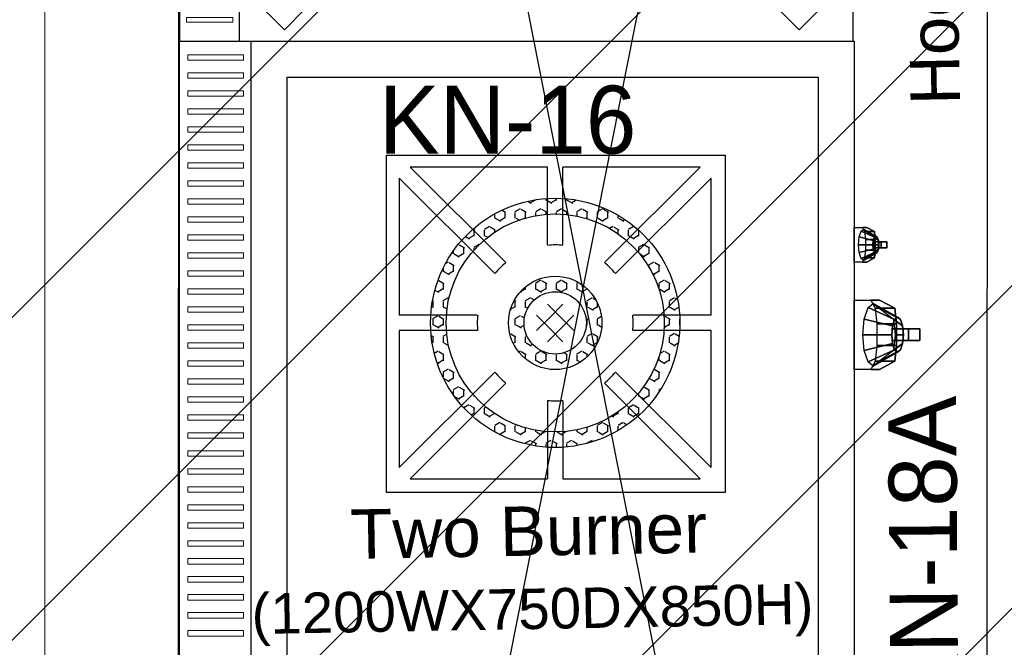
# Model space of a CAD drawing. Header units: inches. Extents: x 704 to 259546, y -107711 to 151004.
# Tile 57 of 243: x 127424 to 127467, y 20771 to 20799. Entities that reach past the tile are written whole.
import ezdxf
from ezdxf.enums import TextEntityAlignment as Align

# ---------------------------------------------------------------- set-up
doc = ezdxf.new("R2010")
doc.units = ezdxf.units.IN
doc.header["$MEASUREMENT"] = 0
doc.linetypes.add('DASHED2', pattern=[0.375, 0.25, -0.125])
for name, color, linetype, lineweight in [('EQUIP DIM', 8, 'Continuous', 0), ('EQUIPMENT', 3, 'Continuous', 25), ('FLOOR RAISE', 4, 'Continuous', 5), ('Hood', 5, 'DASHED2', 25), ('PD_BRICK WALL_230', 4, 'Continuous', 50)]:
    doc.layers.add(name, color=color, linetype=linetype, lineweight=lineweight)
doc.layers.add('PP BALL VALVE', color=7, linetype='Continuous')
doc.styles.add('Arial', font='GOTHIC.TTF')
doc.styles.get("Standard").update_dxf_attribs({"font": 'arial.ttf', "height": 6})

# ---------------------------------------------------------------- blocks, each defined once
blk = doc.blocks.new('A$C3FEB0F88')
at = {"layer": 'EQUIPMENT', "color": 8}
for p, q in [((900, 900), (0, 900)), ((0, 900), (0, 0)), ((80, 900), (80, 0)), ((900, 0), (900, 900)), ((34.1, 823.9, -1116.5), (62.4, 852.1, -1116.5)), ((62.4, 852.1, -1116.5), (168.4, 746.1, -1116.5)), ((721.9, 823.9, -1116.5), (750.2, 852.1, -1116.5)), ((750.2, 852.1, -1116.5), (856.3, 746.1, -1116.5)), ((34.1, 823.9, -1116.5), (140.2, 717.8, -1116.5)), ((721.9, 823.9, -1116.5), (828, 717.8, -1116.5)), ((124.5, 809.4, -1116.5), (94.5, 809.4, -1116.5)), ((94.5, 809.4, -1116.5), (94.5, 779.4, -1116.5)), ((99.5, 804.4, -1116.5), (94.5, 809.4, -1116.5)), ((99.5, 804.4, -1116.5), (99.5, 784.4, -1116.5)), ((119.5, 804.4, -1116.5), (99.5, 804.4, -1116.5)), ((119.5, 804.4, -1116.5), (124.5, 809.4, -1116.5)), ((119.5, 784.4, -1116.5), (119.5, 804.4, -1116.5)), ((124.5, 779.4, -1116.5), (124.5, 809.4, -1116.5)), ((812.4, 809.4, -1116.5), (782.4, 809.4, -1116.5)), ((782.4, 809.4, -1116.5), (782.4, 779.4, -1116.5)), ((787.4, 804.4, -1116.5), (782.4, 809.4, -1116.5)), ((787.4, 804.4, -1116.5), (787.4, 784.4, -1116.5)), ((807.4, 804.4, -1116.5), (787.4, 804.4, -1116.5)), ((807.4, 804.4, -1116.5), (812.4, 809.4, -1116.5)), ((807.4, 784.4, -1116.5), (807.4, 804.4, -1116.5)), ((812.4, 779.4, -1116.5), (812.4, 809.4, -1116.5)), ((900, 791.5), (909.4, 791.5)), ((900, 784.2), (900, 791.5)), ((909.4, 791.5), (909.4, 784.2)), ((99.5, 784.4, -1116.5), (94.5, 779.4, -1116.5)), ((94.5, 779.4, -1116.5), (124.5, 779.4, -1116.5)), ((99.5, 784.4, -1116.5), (119.5, 784.4, -1116.5)), ((119.5, 784.4, -1116.5), (124.5, 779.4, -1116.5)), ((787.4, 784.4, -1116.5), (782.4, 779.4, -1116.5)), ((782.4, 779.4, -1116.5), (812.4, 779.4, -1116.5)), ((787.4, 784.4, -1116.5), (807.4, 784.4, -1116.5)), ((807.4, 784.4, -1116.5), (812.4, 779.4, -1116.5)), ((909.4, 784.2), (900, 784.2)), ((902.7, 662), (902.7, 784.2)), ((907.4, 784.2), (907.4, 662)), ((140.2, 717.8, -1116.5), (168.4, 746.1, -1116.5)), ((828, 717.8, -1116.5), (856.3, 746.1, -1116.5)), ((900, 662), (909.4, 662)), ((900, 654.7), (900, 662)), ((909.4, 662), (909.4, 654.7)), ((909.4, 654.7), (900, 654.7)), ((905.7, 579.1), (900, 579.1)), ((900, 579.1), (900, 327.3)), ((905.7, 327.3), (905.7, 579.1)), ((900, 327.3), (905.7, 327.3)), ((909.4, 245.3), (900, 245.3)), ((900, 245.3), (900, 238)), ((900, 238), (909.4, 238)), ((902.7, 238), (902.7, 115.8)), ((907.4, 115.8), (907.4, 238)), ((909.4, 238), (909.4, 245.3)), ((34.1, 121.4, -1116.5), (62.4, 149.7, -1116.5)), ((62.4, 149.7, -1116.5), (168.4, 43.6, -1116.5)), ((721.9, 121.4, -1116.5), (750.2, 149.7, -1116.5)), ((750.2, 149.7, -1116.5), (856.3, 43.6, -1116.5)), ((34.1, 121.4, -1116.5), (140.2, 15.3, -1116.5)), ((721.9, 121.4, -1116.5), (828, 15.3, -1116.5)), ((124.5, 106.9, -1116.5), (94.5, 106.9, -1116.5)), ((94.5, 106.9, -1116.5), (94.5, 76.9, -1116.5)), ((99.5, 101.9, -1116.5), (94.5, 106.9, -1116.5)), ((119.5, 101.9, -1116.5), (124.5, 106.9, -1116.5)), ((124.5, 76.9, -1116.5), (124.5, 106.9, -1116.5)), ((812.4, 106.9, -1116.5), (782.4, 106.9, -1116.5)), ((782.4, 106.9, -1116.5), (782.4, 76.9, -1116.5)), ((787.4, 101.9, -1116.5), (782.4, 106.9, -1116.5)), ((807.4, 101.9, -1116.5), (812.4, 106.9, -1116.5)), ((812.4, 76.9, -1116.5), (812.4, 106.9, -1116.5)), ((909.4, 115.8), (900, 115.8)), ((900, 115.8), (900, 108.5)), ((900, 108.5), (909.4, 108.5)), ((909.4, 108.5), (909.4, 115.8)), ((99.5, 101.9, -1116.5), (99.5, 81.9, -1116.5)), ((119.5, 101.9, -1116.5), (99.5, 101.9, -1116.5)), ((119.5, 81.9, -1116.5), (119.5, 101.9, -1116.5)), ((787.4, 101.9, -1116.5), (787.4, 81.9, -1116.5)), ((807.4, 101.9, -1116.5), (787.4, 101.9, -1116.5)), ((807.4, 81.9, -1116.5), (807.4, 101.9, -1116.5)), ((99.5, 81.9, -1116.5), (94.5, 76.9, -1116.5)), ((99.5, 81.9, -1116.5), (119.5, 81.9, -1116.5)), ((119.5, 81.9, -1116.5), (124.5, 76.9, -1116.5)), ((787.4, 81.9, -1116.5), (782.4, 76.9, -1116.5)), ((787.4, 81.9, -1116.5), (807.4, 81.9, -1116.5)), ((807.4, 81.9, -1116.5), (812.4, 76.9, -1116.5)), ((94.5, 76.9, -1116.5), (124.5, 76.9, -1116.5)), ((782.4, 76.9, -1116.5), (812.4, 76.9, -1116.5)), ((140.2, 15.3, -1116.5), (168.4, 43.6, -1116.5)), ((828, 15.3, -1116.5), (856.3, 43.6, -1116.5)), ((0, 0), (900, 0))]:
    blk.add_line(p, q, dxfattribs=at)
at = {"layer": 'EQUIPMENT', "color": 8, "lineweight": 0}
for p, q in [((9.5, 871.6), (9.5, 865.6)), ((71.5, 865.6), (71.5, 871.6)), ((9.5, 851.6), (9.5, 845.6)), ((71.5, 845.6), (71.5, 851.6)), ((9.5, 831.6), (9.5, 825.6)), ((71.5, 825.6), (71.5, 831.6)), ((9.5, 811.6), (9.5, 805.6)), ((71.5, 805.6), (71.5, 811.6)), ((9.5, 791.6), (9.5, 785.6)), ((71.5, 785.6), (71.5, 791.6)), ((9.5, 771.6), (9.5, 765.6)), ((71.5, 765.6), (71.5, 771.6)), ((9.5, 751.6), (9.5, 745.6)), ((71.5, 745.6), (71.5, 751.6)), ((9.5, 731.6), (9.5, 725.6)), ((71.5, 725.6), (71.5, 731.6)), ((9.5, 711.6), (9.5, 705.6)), ((71.5, 705.6), (71.5, 711.6)), ((9.5, 691.6), (9.5, 685.6)), ((71.5, 685.6), (71.5, 691.6)), ((9.5, 671.6), (9.5, 665.6)), ((71.5, 665.6), (71.5, 671.6)), ((9.5, 651.6), (9.5, 645.6)), ((71.5, 645.6), (71.5, 651.6)), ((9.5, 631.6), (9.5, 625.6)), ((71.5, 625.6), (71.5, 631.6)), ((9.5, 611.6), (9.5, 605.6)), ((71.5, 605.6), (71.5, 611.6)), ((9.5, 591.6), (9.5, 585.6)), ((71.5, 585.6), (71.5, 591.6)), ((9.5, 571.6), (9.5, 565.6)), ((71.5, 565.6), (71.5, 571.6)), ((9.5, 551.6), (9.5, 545.6)), ((71.5, 545.6), (71.5, 551.6)), ((9.5, 531.6), (9.5, 525.6)), ((71.5, 525.6), (71.5, 531.6)), ((9.5, 511.6), (9.5, 505.6)), ((71.5, 505.6), (71.5, 511.6)), ((9.5, 491.6), (9.5, 485.6)), ((71.5, 485.6), (71.5, 491.6)), ((9.5, 471.6), (9.5, 465.6)), ((71.5, 465.6), (71.5, 471.6)), ((9.5, 451.6), (9.5, 445.6)), ((71.5, 445.6), (71.5, 451.6)), ((9.5, 431.6), (9.5, 425.6)), ((71.5, 425.6), (71.5, 431.6)), ((9.5, 411.6), (9.5, 405.6)), ((71.5, 405.6), (71.5, 411.6)), ((9.5, 391.6), (9.5, 385.6)), ((71.5, 385.6), (71.5, 391.6)), ((9.5, 371.6), (9.5, 365.6)), ((71.5, 365.6), (71.5, 371.6)), ((9.5, 351.6), (9.5, 345.6)), ((71.5, 345.6), (71.5, 351.6)), ((9.5, 331.6), (9.5, 325.6)), ((71.5, 325.6), (71.5, 331.6)), ((9.5, 311.6), (9.5, 305.6)), ((71.5, 305.6), (71.5, 311.6)), ((9.5, 291.6), (9.5, 285.6)), ((71.5, 285.6), (71.5, 291.6)), ((9.5, 271.6), (9.5, 265.6)), ((71.5, 265.6), (71.5, 271.6)), ((9.5, 251.6), (9.5, 245.6)), ((71.5, 245.6), (71.5, 251.6)), ((9.5, 231.6), (9.5, 225.6)), ((71.5, 225.6), (71.5, 231.6)), ((9.5, 211.6), (9.5, 205.6)), ((71.5, 205.6), (71.5, 211.6)), ((9.5, 191.6), (9.5, 185.6)), ((71.5, 185.6), (71.5, 191.6)), ((9.5, 171.6), (9.5, 165.6)), ((71.5, 165.6), (71.5, 171.6)), ((9.5, 151.6), (9.5, 145.6)), ((71.5, 145.6), (71.5, 151.6)), ((9.5, 131.6), (9.5, 125.6)), ((71.5, 125.6), (71.5, 131.6)), ((9.5, 111.6), (9.5, 105.6)), ((71.5, 105.6), (71.5, 111.6)), ((9.5, 91.6), (9.5, 85.6)), ((71.5, 85.6), (71.5, 91.6)), ((9.5, 71.6), (9.5, 65.6)), ((71.5, 65.6), (71.5, 71.6)), ((9.5, 51.6), (9.5, 45.6)), ((71.5, 45.6), (71.5, 51.6)), ((9.5, 31.6), (9.5, 25.6)), ((71.5, 25.6), (71.5, 31.6))]:
    blk.add_line(p, q, dxfattribs=at)
at = {"layer": 'EQUIPMENT', "color": 8, "lineweight": 5}
for p, q in [((71.5, 871.6), (9.5, 871.6)), ((9.5, 865.6), (71.5, 865.6)), ((71.5, 851.6), (9.5, 851.6)), ((9.5, 845.6), (71.5, 845.6)), ((71.5, 831.6), (9.5, 831.6)), ((9.5, 825.6), (71.5, 825.6)), ((71.5, 811.6), (9.5, 811.6)), ((9.5, 805.6), (71.5, 805.6)), ((71.5, 791.6), (9.5, 791.6)), ((9.5, 785.6), (71.5, 785.6)), ((71.5, 771.6), (9.5, 771.6)), ((9.5, 765.6), (71.5, 765.6)), ((71.5, 751.6), (9.5, 751.6)), ((9.5, 745.6), (71.5, 745.6)), ((71.5, 731.6), (9.5, 731.6)), ((9.5, 725.6), (71.5, 725.6)), ((71.5, 711.6), (9.5, 711.6)), ((9.5, 705.6), (71.5, 705.6)), ((71.5, 691.6), (9.5, 691.6)), ((9.5, 685.6), (71.5, 685.6)), ((71.5, 671.6), (9.5, 671.6)), ((9.5, 665.6), (71.5, 665.6)), ((71.5, 651.6), (9.5, 651.6)), ((9.5, 645.6), (71.5, 645.6)), ((71.5, 631.6), (9.5, 631.6)), ((9.5, 625.6), (71.5, 625.6)), ((71.5, 611.6), (9.5, 611.6)), ((9.5, 605.6), (71.5, 605.6)), ((71.5, 591.6), (9.5, 591.6)), ((9.5, 585.6), (71.5, 585.6)), ((71.5, 571.6), (9.5, 571.6)), ((9.5, 565.6), (71.5, 565.6)), ((71.5, 551.6), (9.5, 551.6)), ((9.5, 545.6), (71.5, 545.6)), ((71.5, 531.6), (9.5, 531.6)), ((9.5, 525.6), (71.5, 525.6)), ((71.5, 511.6), (9.5, 511.6)), ((9.5, 505.6), (71.5, 505.6)), ((71.5, 491.6), (9.5, 491.6)), ((9.5, 485.6), (71.5, 485.6)), ((71.5, 471.6), (9.5, 471.6)), ((9.5, 465.6), (71.5, 465.6)), ((71.5, 451.6), (9.5, 451.6)), ((9.5, 445.6), (71.5, 445.6)), ((71.5, 431.6), (9.5, 431.6)), ((9.5, 425.6), (71.5, 425.6)), ((71.5, 411.6), (9.5, 411.6)), ((9.5, 405.6), (71.5, 405.6)), ((71.5, 391.6), (9.5, 391.6)), ((9.5, 385.6), (71.5, 385.6)), ((71.5, 371.6), (9.5, 371.6)), ((9.5, 365.6), (71.5, 365.6)), ((71.5, 351.6), (9.5, 351.6)), ((9.5, 345.6), (71.5, 345.6)), ((71.5, 331.6), (9.5, 331.6)), ((9.5, 325.6), (71.5, 325.6)), ((71.5, 311.6), (9.5, 311.6)), ((9.5, 305.6), (71.5, 305.6)), ((71.5, 291.6), (9.5, 291.6)), ((9.5, 285.6), (71.5, 285.6)), ((71.5, 271.6), (9.5, 271.6)), ((9.5, 265.6), (71.5, 265.6)), ((71.5, 251.6), (9.5, 251.6)), ((9.5, 245.6), (71.5, 245.6)), ((71.5, 231.6), (9.5, 231.6)), ((9.5, 225.6), (71.5, 225.6)), ((71.5, 211.6), (9.5, 211.6)), ((9.5, 205.6), (71.5, 205.6)), ((71.5, 191.6), (9.5, 191.6)), ((9.5, 185.6), (71.5, 185.6)), ((71.5, 171.6), (9.5, 171.6)), ((9.5, 165.6), (71.5, 165.6)), ((71.5, 151.6), (9.5, 151.6)), ((9.5, 145.6), (71.5, 145.6)), ((71.5, 131.6), (9.5, 131.6)), ((9.5, 125.6), (71.5, 125.6)), ((71.5, 111.6), (9.5, 111.6)), ((9.5, 105.6), (71.5, 105.6)), ((71.5, 91.6), (9.5, 91.6)), ((9.5, 85.6), (71.5, 85.6)), ((71.5, 71.6), (9.5, 71.6)), ((9.5, 65.6), (71.5, 65.6)), ((71.5, 51.6), (9.5, 51.6)), ((9.5, 45.6), (71.5, 45.6)), ((71.5, 31.6), (9.5, 31.6)), ((9.5, 25.6), (71.5, 25.6))]:
    blk.add_line(p, q, dxfattribs=at)
at = {"layer": 'EQUIPMENT', "color": 8}
for centre, radius in [((101.3, 785, -1116.5), 31.6), ((789.1, 785, -1116.5), 31.6), ((101.3, 785, -1116.5), 20), ((789.1, 785, -1116.5), 20), ((450, 450), 202.6), ((450, 450), 197.1), ((101.3, 82.5, -1116.5), 31.6), ((789.1, 82.5, -1116.5), 31.6), ((101.3, 82.5, -1116.5), 20), ((789.1, 82.5, -1116.5), 20)]:
    blk.add_circle(centre, radius, dxfattribs=at)
at = {"layer": 'EQUIPMENT', "color": 8, "lineweight": 5}
blk.add_circle((450, 450), 246.9, dxfattribs=at)
at = {"layer": 'EQUIPMENT', "color": 8}
for centre in [(109.5, 794.4, -1116.5), (797.4, 794.4, -1116.5), (109.5, 91.9, -1116.5), (797.4, 91.9, -1116.5)]:
    blk.add_arc(centre, 22.1, 26.8975, 243.1025, dxfattribs=at)
blk = doc.blocks.new('fewrewrqwqw')
at = {"layer": 'EQUIPMENT'}
h = blk.add_hatch(dxfattribs=at)
h.set_pattern_fill('HEX', color=8, scale=0.083139, angle=180, style=0)
h.set_pattern_definition([(180, (156133.7419, 15539.5497), (-4e-16, -0.457203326), [0.263966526, -0.527933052]), (300, (156133.7419, 15539.5497), (0.395949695, 0.228601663), [0.263966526, -0.527933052]), (240, (156133.4779, 15539.5497), (0.395949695, -0.228601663), [0.263966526, -0.527933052])])
h.paths.add_polyline_path([(148596.994, 13022.622, 1), (148601.151, 13022.622, 1)], flags=0)
h.paths.add_polyline_path([(148600.458, 13022.622, -1), (148597.687, 13022.622, -1)], flags=0)
h.paths.add_polyline_path([(148593.53, 13022.622, 1), (148604.615, 13022.622, 1)])
h.paths.add_polyline_path([(148603.922, 13022.622, -1), (148594.223, 13022.622, -1)], flags=16)
at = {"layer": 'EQUIPMENT', "color": 8}
for p, q in [((148564.961, 13039.335), (148611.598, 13039.335)), ((148611.598, 13039.335), (148611.598, 13009.335)), ((148564.961, 13036.135), (148611.598, 13036.135)), ((148566.561, 13034.535), (148609.998, 13034.535)), ((148609.998, 13034.535), (148609.998, 13010.935)), ((148596.88, 13025.305), (148592.634, 13029.557)), ((148598.726, 13026.086), (148598.726, 13029.557)), ((148599.419, 13026.086), (148599.419, 13029.557)), ((148601.265, 13025.305), (148605.511, 13029.557)), ((148596.39, 13024.815), (148592.144, 13029.067)), ((148601.755, 13024.815), (148606.001, 13029.067)), ((148599.317, 13022.867), (148598.726, 13023.459)), ((148598.828, 13022.867), (148599.419, 13023.459)), ((148595.608, 13022.969), (148592.144, 13022.969)), ((148598.828, 13022.377), (148598.236, 13022.969)), ((148598.828, 13022.867), (148598.236, 13022.276)), ((148599.317, 13022.377), (148599.909, 13022.969)), ((148599.317, 13022.867), (148599.909, 13022.276)), ((148602.537, 13022.969), (148606.001, 13022.969)), ((148595.608, 13022.276), (148592.144, 13022.276)), ((148599.317, 13022.377), (148598.726, 13021.786)), ((148598.828, 13022.377), (148599.419, 13021.786)), ((148602.537, 13022.276), (148606.001, 13022.276)), ((148596.39, 13020.43), (148592.144, 13016.177)), ((148601.755, 13020.43), (148606.001, 13016.177)), ((148596.88, 13019.94), (148592.634, 13015.687)), ((148601.265, 13019.94), (148605.511, 13015.687)), ((148598.726, 13015.687), (148598.726, 13019.158)), ((148599.419, 13015.687), (148599.419, 13019.158)), ((148609.998, 13010.935), (148566.561, 13010.935)), ((148611.598, 13009.335), (148564.961, 13009.335))]:
    blk.add_line(p, q, dxfattribs=at)
at = {"layer": 'EQUIPMENT', "color": 8, "lineweight": 0}
for points in [[(148585.387, 13038.955), (148585.147, 13038.955), (148585.147, 13036.475), (148585.387, 13036.475)], [(148586.187, 13038.955), (148585.947, 13038.955), (148585.947, 13036.475), (148586.187, 13036.475)], [(148586.987, 13038.955), (148586.747, 13038.955), (148586.747, 13036.475), (148586.987, 13036.475)], [(148587.787, 13038.955), (148587.547, 13038.955), (148587.547, 13036.475), (148587.787, 13036.475)], [(148588.587, 13038.955), (148588.347, 13038.955), (148588.347, 13036.475), (148588.587, 13036.475)], [(148589.387, 13038.955), (148589.147, 13038.955), (148589.147, 13036.475), (148589.387, 13036.475)], [(148590.187, 13038.955), (148589.947, 13038.955), (148589.947, 13036.475), (148590.187, 13036.475)], [(148590.987, 13038.955), (148590.747, 13038.955), (148590.747, 13036.475), (148590.987, 13036.475)], [(148591.787, 13038.955), (148591.547, 13038.955), (148591.547, 13036.475), (148591.787, 13036.475)], [(148592.587, 13038.955), (148592.347, 13038.955), (148592.347, 13036.475), (148592.587, 13036.475)], [(148593.387, 13038.955), (148593.147, 13038.955), (148593.147, 13036.475), (148593.387, 13036.475)], [(148594.187, 13038.955), (148593.947, 13038.955), (148593.947, 13036.475), (148594.187, 13036.475)], [(148594.987, 13038.955), (148594.747, 13038.955), (148594.747, 13036.475), (148594.987, 13036.475)], [(148595.787, 13038.955), (148595.547, 13038.955), (148595.547, 13036.475), (148595.787, 13036.475)], [(148596.587, 13038.955), (148596.347, 13038.955), (148596.347, 13036.475), (148596.587, 13036.475)], [(148597.387, 13038.955), (148597.147, 13038.955), (148597.147, 13036.475), (148597.387, 13036.475)], [(148598.187, 13038.955), (148597.947, 13038.955), (148597.947, 13036.475), (148598.187, 13036.475)], [(148598.987, 13038.955), (148598.747, 13038.955), (148598.747, 13036.475), (148598.987, 13036.475)], [(148599.787, 13038.955), (148599.547, 13038.955), (148599.547, 13036.475), (148599.787, 13036.475)], [(148600.587, 13038.955), (148600.347, 13038.955), (148600.347, 13036.475), (148600.587, 13036.475)], [(148601.387, 13038.955), (148601.147, 13038.955), (148601.147, 13036.475), (148601.387, 13036.475)], [(148602.187, 13038.955), (148601.947, 13038.955), (148601.947, 13036.475), (148602.187, 13036.475)], [(148602.987, 13038.955), (148602.747, 13038.955), (148602.747, 13036.475), (148602.987, 13036.475)], [(148603.787, 13038.955), (148603.547, 13038.955), (148603.547, 13036.475), (148603.787, 13036.475)], [(148604.587, 13038.955), (148604.347, 13038.955), (148604.347, 13036.475), (148604.587, 13036.475)], [(148605.387, 13038.955), (148605.147, 13038.955), (148605.147, 13036.475), (148605.387, 13036.475)], [(148606.187, 13038.955), (148605.947, 13038.955), (148605.947, 13036.475), (148606.187, 13036.475)], [(148606.987, 13038.955), (148606.747, 13038.955), (148606.747, 13036.475), (148606.987, 13036.475)], [(148607.787, 13038.955), (148607.547, 13038.955), (148607.547, 13036.475), (148607.787, 13036.475)], [(148608.587, 13038.955), (148608.347, 13038.955), (148608.347, 13036.475), (148608.587, 13036.475)], [(148609.387, 13038.955), (148609.147, 13038.955), (148609.147, 13036.475), (148609.387, 13036.475)], [(148610.187, 13038.955), (148609.947, 13038.955), (148609.947, 13036.475), (148610.187, 13036.475)], [(148610.987, 13038.955), (148610.747, 13038.955), (148610.747, 13036.475), (148610.987, 13036.475)]]:
    blk.add_lwpolyline(points, close=True, dxfattribs=at)
at = {"layer": 'EQUIPMENT', "color": 8}
blk.add_lwpolyline([(148591.527, 13030.118), (148606.527, 13030.118), (148606.527, 13015.067), (148591.527, 13015.067)], close=True, dxfattribs=at)
for points in [[(148598.726, 13029.557), (148592.634, 13029.557)], [(148605.511, 13029.557), (148599.419, 13029.557)], [(148592.144, 13029.067), (148592.144, 13022.969)], [(148606.001, 13022.969), (148606.001, 13029.067)], [(148592.144, 13022.276), (148592.144, 13016.177)], [(148606.001, 13016.177), (148606.001, 13022.276)], [(148592.634, 13015.687), (148598.726, 13015.687)], [(148599.419, 13015.687), (148605.511, 13015.687)]]:
    blk.add_lwpolyline(points, dxfattribs=at)
for radius in [5.543, 4.85, 2.078, 1.386]:
    blk.add_circle((148599.072, 13022.622), radius, dxfattribs=at)
for start, end in [(84.2608, 95.7392), (129.2608, 140.7392), (39.2608, 50.7392), (174.2608, 185.7392), (354.2608, 5.7392), (219.2608, 230.7392), (309.2608, 320.7392), (264.2608, 275.7392)]:
    blk.add_arc((148599.072, 13022.622), 3.464, start, end, dxfattribs=at)
for points, invisible_edges in [([(148600.086, 13008.205, -3.176), (148597.003, 13008.205, -3.176), (148597.003, 13009.335), (148600.086, 13009.335)], 1), ([(148603.315, 13008.77, -1.588), (148601.774, 13008.77, -1.588), (148601.774, 13009.335), (148603.315, 13009.335)], 1), ([(148603.132, 13008.425, -1.855), (148601.957, 13008.425, -1.855), (148601.774, 13008.77, -1.588), (148603.315, 13008.77, -1.588)], 5), ([(148603.132, 13008.425, -1.855), (148602.785, 13008.39, -1.953), (148602.305, 13008.39, -1.953), (148601.957, 13008.425, -1.855)], 8), ([(148602.208, 13008.432, -0.916), (148602.545, 13008.367, -1.099), (148602.545, 13008.367, -1.099), (148602.156, 13008.367, -1.099)], 5), ([(148602.208, 13008.432, -0.916), (148602.545, 13008.367, -1.099), (148602.545, 13008.367, -1.099), (148602.156, 13008.367, -1.099)], 5), ([(148602.156, 13008.367, -1.099), (148602.545, 13008.367, -1.099), (148602.545, 13008.367, -1.099), (148602.208, 13008.302, -1.282)], 5), ([(148602.156, 13008.367, -1.099), (148602.545, 13008.367, -1.099), (148602.545, 13008.367, -1.099), (148602.208, 13008.302, -1.282)], 5), ([(148602.35, 13008.48, -0.781), (148602.545, 13008.367, -1.099), (148602.545, 13008.367, -1.099), (148602.208, 13008.432, -0.916)], 5), ([(148602.35, 13008.48, -0.781), (148602.545, 13008.367, -1.099), (148602.545, 13008.367, -1.099), (148602.208, 13008.432, -0.916)], 5), ([(148602.208, 13008.302, -1.282), (148602.545, 13008.367, -1.099), (148602.545, 13008.367, -1.099), (148602.35, 13008.254, -1.416)], 5), ([(148602.208, 13008.302, -1.282), (148602.545, 13008.367, -1.099), (148602.545, 13008.367, -1.099), (148602.35, 13008.254, -1.416)], 5), ([(148602.545, 13008.498, -0.732), (148602.545, 13008.367, -1.099), (148602.545, 13008.367, -1.099), (148602.35, 13008.48, -0.781)], 5), ([(148602.545, 13008.498, -0.732), (148602.545, 13008.367, -1.099), (148602.545, 13008.367, -1.099), (148602.35, 13008.48, -0.781)], 5), ([(148602.35, 13008.254, -1.416), (148602.545, 13008.367, -1.099), (148602.545, 13008.367, -1.099), (148602.545, 13008.237, -1.465)], 5), ([(148602.35, 13008.254, -1.416), (148602.545, 13008.367, -1.099), (148602.545, 13008.367, -1.099), (148602.545, 13008.237, -1.465)], 5), ([(148602.739, 13008.48, -0.781), (148602.545, 13008.367, -1.099), (148602.545, 13008.367, -1.099), (148602.545, 13008.498, -0.732)], 5), ([(148602.739, 13008.48, -0.781), (148602.545, 13008.367, -1.099), (148602.545, 13008.367, -1.099), (148602.545, 13008.498, -0.732)], 5), ([(148602.881, 13008.432, -0.916), (148602.545, 13008.367, -1.099), (148602.545, 13008.367, -1.099), (148602.739, 13008.48, -0.781)], 5), ([(148602.881, 13008.432, -0.916), (148602.545, 13008.367, -1.099), (148602.545, 13008.367, -1.099), (148602.739, 13008.48, -0.781)], 5), ([(148602.933, 13008.367, -1.099), (148602.545, 13008.367, -1.099), (148602.545, 13008.367, -1.099), (148602.881, 13008.432, -0.916)], 5), ([(148602.933, 13008.367, -1.099), (148602.545, 13008.367, -1.099), (148602.545, 13008.367, -1.099), (148602.881, 13008.432, -0.916)], 5), ([(148602.881, 13008.302, -1.282), (148602.545, 13008.367, -1.099), (148602.545, 13008.367, -1.099), (148602.933, 13008.367, -1.099)], 5), ([(148602.739, 13008.254, -1.416), (148602.545, 13008.367, -1.099), (148602.545, 13008.367, -1.099), (148602.881, 13008.302, -1.282)], 5), ([(148602.739, 13008.254, -1.416), (148602.545, 13008.367, -1.099), (148602.545, 13008.367, -1.099), (148602.881, 13008.302, -1.282)], 5), ([(148602.881, 13008.302, -1.282), (148602.545, 13008.367, -1.099), (148602.545, 13008.367, -1.099), (148602.933, 13008.367, -1.099)], 5), ([(148602.545, 13008.237, -1.465), (148602.545, 13008.367, -1.099), (148602.545, 13008.367, -1.099), (148602.739, 13008.254, -1.416)], 5), ([(148602.545, 13008.237, -1.465), (148602.545, 13008.367, -1.099), (148602.545, 13008.367, -1.099), (148602.739, 13008.254, -1.416)], 5), ([(148599.719, 13007.515, -3.71), (148597.37, 13007.515, -3.71), (148597.003, 13008.205, -3.176), (148600.086, 13008.205, -3.176)], 5), ([(148599.719, 13007.515, -3.71), (148599.025, 13007.446, -3.906), (148598.065, 13007.446, -3.906), (148597.37, 13007.515, -3.71)], 8), ([(148597.871, 13007.53, -1.831), (148598.545, 13007.399, -2.198), (148598.545, 13007.399, -2.198), (148597.767, 13007.399, -2.198)], 5), ([(148597.871, 13007.53, -1.831), (148598.545, 13007.399, -2.198), (148598.545, 13007.399, -2.198), (148597.767, 13007.399, -2.198)], 5), ([(148597.767, 13007.399, -2.198), (148598.545, 13007.399, -2.198), (148598.545, 13007.399, -2.198), (148597.871, 13007.269, -2.564)], 5), ([(148597.767, 13007.399, -2.198), (148598.545, 13007.399, -2.198), (148598.545, 13007.399, -2.198), (148597.871, 13007.269, -2.564)], 5), ([(148598.156, 13007.625, -1.563), (148598.545, 13007.399, -2.198), (148598.545, 13007.399, -2.198), (148597.871, 13007.53, -1.831)], 5), ([(148598.156, 13007.625, -1.563), (148598.545, 13007.399, -2.198), (148598.545, 13007.399, -2.198), (148597.871, 13007.53, -1.831)], 5), ([(148597.871, 13007.269, -2.564), (148598.545, 13007.399, -2.198), (148598.545, 13007.399, -2.198), (148598.156, 13007.174, -2.832)], 5), ([(148597.871, 13007.269, -2.564), (148598.545, 13007.399, -2.198), (148598.545, 13007.399, -2.198), (148598.156, 13007.174, -2.832)], 5), ([(148598.545, 13007.66, -1.465), (148598.545, 13007.399, -2.198), (148598.545, 13007.399, -2.198), (148598.156, 13007.625, -1.563)], 5), ([(148598.545, 13007.66, -1.465), (148598.545, 13007.399, -2.198), (148598.545, 13007.399, -2.198), (148598.156, 13007.625, -1.563)], 5), ([(148598.156, 13007.174, -2.832), (148598.545, 13007.399, -2.198), (148598.545, 13007.399, -2.198), (148598.545, 13007.139, -2.93)], 5), ([(148598.156, 13007.174, -2.832), (148598.545, 13007.399, -2.198), (148598.545, 13007.399, -2.198), (148598.545, 13007.139, -2.93)], 5), ([(148598.933, 13007.625, -1.563), (148598.545, 13007.399, -2.198), (148598.545, 13007.399, -2.198), (148598.545, 13007.66, -1.465)], 5), ([(148598.933, 13007.625, -1.563), (148598.545, 13007.399, -2.198), (148598.545, 13007.399, -2.198), (148598.545, 13007.66, -1.465)], 5), ([(148599.218, 13007.53, -1.831), (148598.545, 13007.399, -2.198), (148598.545, 13007.399, -2.198), (148598.933, 13007.625, -1.563)], 5), ([(148599.218, 13007.53, -1.831), (148598.545, 13007.399, -2.198), (148598.545, 13007.399, -2.198), (148598.933, 13007.625, -1.563)], 5), ([(148599.322, 13007.399, -2.198), (148598.545, 13007.399, -2.198), (148598.545, 13007.399, -2.198), (148599.218, 13007.53, -1.831)], 5), ([(148599.322, 13007.399, -2.198), (148598.545, 13007.399, -2.198), (148598.545, 13007.399, -2.198), (148599.218, 13007.53, -1.831)], 5), ([(148599.218, 13007.269, -2.564), (148598.545, 13007.399, -2.198), (148598.545, 13007.399, -2.198), (148599.322, 13007.399, -2.198)], 5), ([(148598.933, 13007.174, -2.832), (148598.545, 13007.399, -2.198), (148598.545, 13007.399, -2.198), (148599.218, 13007.269, -2.564)], 5), ([(148598.933, 13007.174, -2.832), (148598.545, 13007.399, -2.198), (148598.545, 13007.399, -2.198), (148599.218, 13007.269, -2.564)], 5), ([(148599.218, 13007.269, -2.564), (148598.545, 13007.399, -2.198), (148598.545, 13007.399, -2.198), (148599.322, 13007.399, -2.198)], 5), ([(148598.545, 13007.139, -2.93), (148598.545, 13007.399, -2.198), (148598.545, 13007.399, -2.198), (148598.933, 13007.174, -2.832)], 5), ([(148598.545, 13007.139, -2.93), (148598.545, 13007.399, -2.198), (148598.545, 13007.399, -2.198), (148598.933, 13007.174, -2.832)], 5)]:
    blk.add_3dface(points, dxfattribs=dict(at, invisible_edges=invisible_edges))
for points in [[(148602.545, 13009.141, -0.545), (148602.545, 13008.498, -0.732), (148602.35, 13008.48, -0.781), (148602.196, 13009.11, -0.633)], [(148602.545, 13009.141, -0.545), (148602.545, 13008.498, -0.732), (148602.35, 13008.48, -0.781), (148602.196, 13009.11, -0.633)], [(148602.893, 13009.11, -0.633), (148602.739, 13008.48, -0.781), (148602.545, 13008.498, -0.732), (148602.545, 13009.141, -0.545)], [(148602.893, 13009.11, -0.633), (148602.739, 13008.48, -0.781), (148602.545, 13008.498, -0.732), (148602.545, 13009.141, -0.545)], [(148597.337, 13008.713, -1.747), (148597.871, 13007.53, -1.831), (148597.767, 13007.399, -2.198), (148597.151, 13008.48, -2.404)], [(148597.337, 13008.713, -1.747), (148597.871, 13007.53, -1.831), (148597.767, 13007.399, -2.198), (148597.151, 13008.48, -2.404)], [(148597.848, 13008.885, -1.267), (148598.156, 13007.625, -1.563), (148597.871, 13007.53, -1.831), (148597.337, 13008.713, -1.747)], [(148597.848, 13008.885, -1.267), (148598.156, 13007.625, -1.563), (148597.871, 13007.53, -1.831), (148597.337, 13008.713, -1.747)], [(148598.545, 13008.947, -1.091), (148598.545, 13007.66, -1.465), (148598.156, 13007.625, -1.563), (148597.848, 13008.885, -1.267)], [(148598.545, 13008.947, -1.091), (148598.545, 13007.66, -1.465), (148598.156, 13007.625, -1.563), (148597.848, 13008.885, -1.267)], [(148599.241, 13008.885, -1.267), (148598.933, 13007.625, -1.563), (148598.545, 13007.66, -1.465), (148598.545, 13008.947, -1.091)], [(148599.241, 13008.885, -1.267), (148598.933, 13007.625, -1.563), (148598.545, 13007.66, -1.465), (148598.545, 13008.947, -1.091)], [(148599.752, 13008.713, -1.747), (148599.218, 13007.53, -1.831), (148598.933, 13007.625, -1.563), (148599.241, 13008.885, -1.267)], [(148599.752, 13008.713, -1.747), (148599.218, 13007.53, -1.831), (148598.933, 13007.625, -1.563), (148599.241, 13008.885, -1.267)], [(148599.938, 13008.48, -2.404), (148599.322, 13007.399, -2.198), (148599.218, 13007.53, -1.831), (148599.752, 13008.713, -1.747)], [(148599.938, 13008.48, -2.404), (148599.322, 13007.399, -2.198), (148599.218, 13007.53, -1.831), (148599.752, 13008.713, -1.747)], [(148601.774, 13008.77, -1.588), (148601.957, 13008.425, -1.855), (148601.957, 13008.863, -1.922), (148601.774, 13008.958, -1.655)], [(148601.941, 13009.024, -0.874), (148602.208, 13008.432, -0.916), (148602.156, 13008.367, -1.099), (148601.848, 13008.907, -1.202)], [(148601.941, 13009.024, -0.874), (148602.208, 13008.432, -0.916), (148602.156, 13008.367, -1.099), (148601.848, 13008.907, -1.202)], [(148601.848, 13008.907, -1.202), (148602.156, 13008.367, -1.099), (148602.208, 13008.302, -1.282), (148601.941, 13008.791, -1.53)], [(148601.848, 13008.907, -1.202), (148602.156, 13008.367, -1.099), (148602.208, 13008.302, -1.282), (148601.941, 13008.791, -1.53)], [(148602.196, 13009.11, -0.633), (148602.35, 13008.48, -0.781), (148602.208, 13008.432, -0.916), (148601.941, 13009.024, -0.874)], [(148602.196, 13009.11, -0.633), (148602.35, 13008.48, -0.781), (148602.208, 13008.432, -0.916), (148601.941, 13009.024, -0.874)], [(148601.941, 13008.791, -1.53), (148602.208, 13008.302, -1.282), (148602.35, 13008.254, -1.416), (148602.196, 13008.455, -1.771)], [(148601.941, 13008.791, -1.53), (148602.208, 13008.302, -1.282), (148602.35, 13008.254, -1.416), (148602.196, 13008.455, -1.771)], [(148601.941, 13008.791, -1.53), (148602.208, 13008.302, -1.282), (148602.35, 13008.254, -1.416), (148602.196, 13008.455, -1.771)], [(148601.941, 13008.791, -1.53), (148602.208, 13008.302, -1.282), (148602.35, 13008.254, -1.416), (148602.196, 13008.455, -1.771)], [(148601.957, 13008.425, -1.855), (148602.305, 13008.39, -1.953), (148602.305, 13008.829, -2.02), (148601.957, 13008.863, -1.922)], [(148602.305, 13008.39, -1.953), (148602.785, 13008.39, -1.953), (148602.785, 13008.829, -2.02), (148602.305, 13008.829, -2.02)], [(148603.148, 13009.024, -0.874), (148602.881, 13008.432, -0.916), (148602.739, 13008.48, -0.781), (148602.893, 13009.11, -0.633)], [(148603.148, 13009.024, -0.874), (148602.881, 13008.432, -0.916), (148602.739, 13008.48, -0.781), (148602.893, 13009.11, -0.633)], [(148602.893, 13008.455, -1.771), (148602.739, 13008.254, -1.416), (148602.881, 13008.302, -1.282), (148603.148, 13008.791, -1.53)], [(148602.893, 13008.455, -1.771), (148602.739, 13008.254, -1.416), (148602.881, 13008.302, -1.282), (148603.148, 13008.791, -1.53)], [(148603.132, 13008.863, -1.922), (148602.785, 13008.829, -2.02), (148602.785, 13008.39, -1.953), (148603.132, 13008.425, -1.855)], [(148603.241, 13008.907, -1.202), (148602.933, 13008.367, -1.099), (148602.881, 13008.432, -0.916), (148603.148, 13009.024, -0.874)], [(148603.241, 13008.907, -1.202), (148602.933, 13008.367, -1.099), (148602.881, 13008.432, -0.916), (148603.148, 13009.024, -0.874)], [(148603.148, 13008.791, -1.53), (148602.881, 13008.302, -1.282), (148602.933, 13008.367, -1.099), (148603.241, 13008.907, -1.202)], [(148603.148, 13008.791, -1.53), (148602.881, 13008.302, -1.282), (148602.933, 13008.367, -1.099), (148603.241, 13008.907, -1.202)], [(148603.132, 13008.425, -1.855), (148603.315, 13008.77, -1.588), (148603.315, 13008.958, -1.655), (148603.132, 13008.863, -1.922)], [(148597.003, 13008.205, -3.176), (148597.37, 13007.515, -3.71), (148597.37, 13008.392, -3.845), (148597.003, 13008.582, -3.31)], [(148597.151, 13008.48, -2.404), (148597.767, 13007.399, -2.198), (148597.871, 13007.269, -2.564), (148597.337, 13008.246, -3.061)], [(148597.151, 13008.48, -2.404), (148597.767, 13007.399, -2.198), (148597.871, 13007.269, -2.564), (148597.337, 13008.246, -3.061)], [(148597.37, 13007.515, -3.71), (148598.065, 13007.446, -3.906), (148598.065, 13008.322, -4.04), (148597.37, 13008.392, -3.845)], [(148598.065, 13007.446, -3.906), (148599.025, 13007.446, -3.906), (148599.025, 13008.322, -4.04), (148598.065, 13008.322, -4.04)], [(148599.719, 13008.392, -3.845), (148599.025, 13008.322, -4.04), (148599.025, 13007.446, -3.906), (148599.719, 13007.515, -3.71)], [(148599.752, 13008.246, -3.061), (148599.218, 13007.269, -2.564), (148599.322, 13007.399, -2.198), (148599.938, 13008.48, -2.404)], [(148599.752, 13008.246, -3.061), (148599.218, 13007.269, -2.564), (148599.322, 13007.399, -2.198), (148599.938, 13008.48, -2.404)], [(148599.719, 13007.515, -3.71), (148600.086, 13008.205, -3.176), (148600.086, 13008.582, -3.31), (148599.719, 13008.392, -3.845)], [(148602.196, 13008.455, -1.771), (148602.35, 13008.254, -1.416), (148602.545, 13008.237, -1.465), (148602.545, 13008.424, -1.859)], [(148602.196, 13008.455, -1.771), (148602.35, 13008.254, -1.416), (148602.545, 13008.237, -1.465), (148602.545, 13008.424, -1.859)], [(148602.196, 13008.455, -1.771), (148602.35, 13008.254, -1.416), (148602.545, 13008.237, -1.465), (148602.545, 13008.424, -1.859)], [(148602.196, 13008.455, -1.771), (148602.35, 13008.254, -1.416), (148602.545, 13008.237, -1.465), (148602.545, 13008.424, -1.859)], [(148602.414, 13008.122, -0.619), (148602.414, 13008.491, -0.75), (148602.414, 13008.243, -1.448), (148602.414, 13007.874, -1.316)], [(148602.414, 13008.122, -0.619), (148602.414, 13008.491, -0.75), (148602.414, 13008.243, -1.448), (148602.414, 13007.874, -1.316)], [(148602.414, 13008.491, -0.75), (148602.414, 13008.491, -0.75), (148602.414, 13008.243, -1.448)], [(148602.414, 13008.491, -0.75), (148602.414, 13008.491, -0.75), (148602.414, 13008.243, -1.448)], [(148602.414, 13008.491, -0.75), (148602.414, 13008.491, -0.75), (148602.414, 13008.243, -1.448)], [(148602.414, 13008.491, -0.75), (148602.414, 13008.491, -0.75), (148602.414, 13008.243, -1.448)], [(148602.675, 13008.491, -0.75), (148602.414, 13008.491, -0.75), (148602.414, 13008.122, -0.619), (148602.675, 13008.122, -0.619)], [(148602.675, 13008.491, -0.75), (148602.414, 13008.491, -0.75), (148602.414, 13008.122, -0.619), (148602.675, 13008.122, -0.619)], [(148602.545, 13008.424, -1.859), (148602.545, 13008.237, -1.465), (148602.739, 13008.254, -1.416), (148602.893, 13008.455, -1.771)], [(148602.545, 13008.424, -1.859), (148602.545, 13008.237, -1.465), (148602.739, 13008.254, -1.416), (148602.893, 13008.455, -1.771)], [(148602.675, 13007.874, -1.316), (148602.675, 13008.243, -1.448), (148602.675, 13008.491, -0.75), (148602.675, 13008.122, -0.619)], [(148602.675, 13007.874, -1.316), (148602.675, 13008.243, -1.448), (148602.675, 13008.491, -0.75), (148602.675, 13008.122, -0.619)], [(148602.675, 13008.122, -0.619), (148602.675, 13008.491, -0.75), (148602.675, 13008.122, -0.619)], [(148602.675, 13008.122, -0.619), (148602.675, 13008.491, -0.75), (148602.675, 13008.122, -0.619)], [(148597.337, 13008.246, -3.061), (148597.871, 13007.269, -2.564), (148598.156, 13007.174, -2.832), (148597.848, 13007.575, -3.541)], [(148597.337, 13008.246, -3.061), (148597.871, 13007.269, -2.564), (148598.156, 13007.174, -2.832), (148597.848, 13007.575, -3.541)], [(148597.337, 13008.246, -3.061), (148597.871, 13007.269, -2.564), (148598.156, 13007.174, -2.832), (148597.848, 13007.575, -3.541)], [(148597.337, 13008.246, -3.061), (148597.871, 13007.269, -2.564), (148598.156, 13007.174, -2.832), (148597.848, 13007.575, -3.541)], [(148599.241, 13007.575, -3.541), (148598.933, 13007.174, -2.832), (148599.218, 13007.269, -2.564), (148599.752, 13008.246, -3.061)], [(148599.241, 13007.575, -3.541), (148598.933, 13007.174, -2.832), (148599.218, 13007.269, -2.564), (148599.752, 13008.246, -3.061)], [(148602.414, 13007.874, -1.316), (148602.414, 13008.243, -1.448), (148602.675, 13008.243, -1.448), (148602.675, 13007.874, -1.316)], [(148602.414, 13007.874, -1.316), (148602.414, 13008.243, -1.448), (148602.675, 13008.243, -1.448), (148602.675, 13007.874, -1.316)], [(148602.414, 13008.243, -1.448), (148602.414, 13008.243, -1.448), (148602.414, 13008.243, -1.448), (148602.675, 13008.243, -1.448)], [(148602.414, 13008.243, -1.448), (148602.414, 13008.243, -1.448), (148602.414, 13008.243, -1.448), (148602.675, 13008.243, -1.448)], [(148602.414, 13008.243, -1.448), (148602.414, 13008.243, -1.448), (148602.414, 13008.243, -1.448), (148602.675, 13008.243, -1.448)], [(148602.414, 13008.243, -1.448), (148602.414, 13008.243, -1.448), (148602.414, 13008.243, -1.448), (148602.675, 13008.243, -1.448)], [(148602.675, 13008.122, -0.619), (148602.414, 13008.122, -0.619), (148602.414, 13007.874, -1.316), (148602.675, 13007.874, -1.316)], [(148602.675, 13008.122, -0.619), (148602.414, 13008.122, -0.619), (148602.414, 13007.874, -1.316), (148602.675, 13007.874, -1.316)], [(148602.675, 13008.122, -0.619), (148602.414, 13008.122, -0.619), (148602.414, 13007.874, -1.316), (148602.675, 13007.874, -1.316)], [(148602.675, 13008.122, -0.619), (148602.414, 13008.122, -0.619), (148602.414, 13007.874, -1.316), (148602.675, 13007.874, -1.316)], [(148602.675, 13008.122, -0.619), (148602.675, 13008.122, -0.619), (148602.675, 13007.874, -1.316)], [(148602.675, 13008.122, -0.619), (148602.675, 13008.122, -0.619), (148602.675, 13007.874, -1.316)], [(148597.848, 13007.575, -3.541), (148598.156, 13007.174, -2.832), (148598.545, 13007.139, -2.93), (148598.545, 13007.513, -3.717)], [(148597.848, 13007.575, -3.541), (148598.156, 13007.174, -2.832), (148598.545, 13007.139, -2.93), (148598.545, 13007.513, -3.717)], [(148597.848, 13007.575, -3.541), (148598.156, 13007.174, -2.832), (148598.545, 13007.139, -2.93), (148598.545, 13007.513, -3.717)], [(148597.848, 13007.575, -3.541), (148598.156, 13007.174, -2.832), (148598.545, 13007.139, -2.93), (148598.545, 13007.513, -3.717)], [(148598.283, 13006.909, -1.237), (148598.283, 13007.648, -1.5), (148598.283, 13007.151, -2.895), (148598.283, 13006.413, -2.632)], [(148598.283, 13006.909, -1.237), (148598.283, 13007.648, -1.5), (148598.283, 13007.151, -2.895), (148598.283, 13006.413, -2.632)], [(148598.283, 13007.648, -1.5), (148598.283, 13007.648, -1.5), (148598.283, 13007.151, -2.895)], [(148598.283, 13007.648, -1.5), (148598.283, 13007.648, -1.5), (148598.283, 13007.151, -2.895)], [(148598.283, 13007.648, -1.5), (148598.283, 13007.648, -1.5), (148598.283, 13007.151, -2.895)], [(148598.283, 13007.648, -1.5), (148598.283, 13007.648, -1.5), (148598.283, 13007.151, -2.895)], [(148598.806, 13007.648, -1.5), (148598.283, 13007.648, -1.5), (148598.283, 13006.909, -1.237), (148598.806, 13006.909, -1.237)], [(148598.806, 13007.648, -1.5), (148598.283, 13007.648, -1.5), (148598.283, 13006.909, -1.237), (148598.806, 13006.909, -1.237)], [(148598.545, 13007.513, -3.717), (148598.545, 13007.139, -2.93), (148598.933, 13007.174, -2.832), (148599.241, 13007.575, -3.541)], [(148598.545, 13007.513, -3.717), (148598.545, 13007.139, -2.93), (148598.933, 13007.174, -2.832), (148599.241, 13007.575, -3.541)], [(148598.806, 13006.413, -2.632), (148598.806, 13007.151, -2.895), (148598.806, 13007.648, -1.5), (148598.806, 13006.909, -1.237)], [(148598.806, 13006.413, -2.632), (148598.806, 13007.151, -2.895), (148598.806, 13007.648, -1.5), (148598.806, 13006.909, -1.237)], [(148598.806, 13006.909, -1.237), (148598.806, 13007.648, -1.5), (148598.806, 13006.909, -1.237)], [(148598.806, 13006.909, -1.237), (148598.806, 13007.648, -1.5), (148598.806, 13006.909, -1.237)], [(148598.283, 13006.413, -2.632), (148598.283, 13007.151, -2.895), (148598.806, 13007.151, -2.895), (148598.806, 13006.413, -2.632)], [(148598.283, 13006.413, -2.632), (148598.283, 13007.151, -2.895), (148598.806, 13007.151, -2.895), (148598.806, 13006.413, -2.632)], [(148598.283, 13007.151, -2.895), (148598.283, 13007.151, -2.895), (148598.283, 13007.151, -2.895), (148598.806, 13007.151, -2.895)], [(148598.283, 13007.151, -2.895), (148598.283, 13007.151, -2.895), (148598.283, 13007.151, -2.895), (148598.806, 13007.151, -2.895)], [(148598.283, 13007.151, -2.895), (148598.283, 13007.151, -2.895), (148598.283, 13007.151, -2.895), (148598.806, 13007.151, -2.895)], [(148598.283, 13007.151, -2.895), (148598.283, 13007.151, -2.895), (148598.283, 13007.151, -2.895), (148598.806, 13007.151, -2.895)], [(148598.806, 13006.909, -1.237), (148598.283, 13006.909, -1.237), (148598.283, 13006.413, -2.632), (148598.806, 13006.413, -2.632)], [(148598.806, 13006.909, -1.237), (148598.283, 13006.909, -1.237), (148598.283, 13006.413, -2.632), (148598.806, 13006.413, -2.632)], [(148598.806, 13006.909, -1.237), (148598.283, 13006.909, -1.237), (148598.283, 13006.413, -2.632), (148598.806, 13006.413, -2.632)], [(148598.806, 13006.909, -1.237), (148598.283, 13006.909, -1.237), (148598.283, 13006.413, -2.632), (148598.806, 13006.413, -2.632)], [(148598.806, 13006.909, -1.237), (148598.806, 13006.909, -1.237), (148598.806, 13006.413, -2.632)], [(148598.806, 13006.909, -1.237), (148598.806, 13006.909, -1.237), (148598.806, 13006.413, -2.632)]]:
    blk.add_3dface(points, dxfattribs=at)
blk = doc.blocks.new('A$C1D4F2A26')
at = {"layer": 'Hood', "color": 8, "linetype": 'ByBlock'}
blk.add_lwpolyline([(2785.6, -3551.8), (2783.8, -8102.6), (1883.8, -8102), (1885.6, -3551.2)], close=True, dxfattribs=at)
for points in [[(2785.6, -3551.8), (1883.8, -8102)], [(2783.8, -8102.6), (1885.6, -3551.2)]]:
    blk.add_lwpolyline(points, dxfattribs=at)
at = {"layer": 'PD_BRICK WALL_230', "color": 8, "lineweight": 13}
blk.add_lwpolyline([(1735.7, -8102.6), (1885.7, -8102.6), (1885.7, -3551.7), (1735.7, -3551.7)], close=True, dxfattribs=at)
at = {"layer": 'EQUIPMENT', "color": 8}
for name, p, xscale, yscale, zscale, rotation in [('A$C3FEB0F88', (1885.6, -5552.1), 0.8333333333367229, 0.8333333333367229, 0.8333333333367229, 359.9991137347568), ('fewrewrqwqw', (328328.5, -3726080.4), 25.03524861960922, 25.03524861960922, 25.03524861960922, 90)]:
    blk.add_blockref(name, p, dxfattribs=dict(at, xscale=xscale, yscale=yscale, zscale=zscale, rotation=rotation))
at = {"layer": 'EQUIP DIM', "color": 8, "ltscale": 50, "style": 'Arial'}
for s, rotation, p in [('KN-16', 0.0006, (2251, -5639.4)), ('KN-18A', 90.4281, (2713.6, -6123.9))]:
    blk.add_text(s, height=75.58, rotation=rotation, dxfattribs=at).set_placement(p, align=Align.MIDDLE_CENTER)
at = {"layer": 'EQUIP DIM', "color": 8, "char_height": 45}
for s, insert, width, attachment_point, rotation in [('{\\H1.2222x;\\C256;Hood (4550WX900D)}', (2685.4, -4889.4), 835.025, 3, 91.1068), ('\\pi301.72;{\\H1.2222x;\\C256;Two Burner\\P\\pi190.2;\\H0.81818x;(1200WX750DX850H)}', (1773.7, -6078.9), 999.812, 1, 1.0295)]:
    blk.add_mtext(s, dxfattribs=dict(at, insert=insert, width=width, attachment_point=attachment_point, rotation=rotation))
blk = doc.blocks.new('GF')
at = {"layer": 'EQUIPMENT', "color": 8, "xscale": 0.03937002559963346, "yscale": 0.03937002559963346, "zscale": 0.03937002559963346}
blk.add_blockref('A$C1D4F2A26', (127356.978, 21016.635), dxfattribs=at)

msp = doc.modelspace()

# ---------------------------------------------------------------- hatches: boundary and pattern name
at = {"layer": 'FLOOR RAISE'}
h = msp.add_hatch(dxfattribs=at)
h.set_pattern_fill('ANSI31', color=256, scale=80)
h.set_pattern_definition([(45, (996.19, 0), (-7.0710678, 7.0710678), [])])
h.paths.add_polyline_path([(127356.978, 20697.635), (127356.979, 21010.73), (127506.35, 21010.73), (127506.35, 20998.635), (127524.76, 20998.635), (127524.76, 21010.729), (127620.978, 21010.729), (127620.978, 20697.635), (127522.85, 20697.635), (127522.856, 20706.63), (127507.85, 20706.63), (127507.85, 20697.635), (127363.1, 20697.635)])

# ---------------------------------------------------------------- linework, layer by layer
at = {"layer": 'PP BALL VALVE', "lineweight": 53}
msp.add_circle((130061.482, 21646.646), 129357.588, dxfattribs=at)

# ---------------------------------------------------------------- block references
at = {"lineweight": 53}
msp.add_blockref('GF', (0, 0), dxfattribs=at)

doc.saveas('drawing.dxf')
